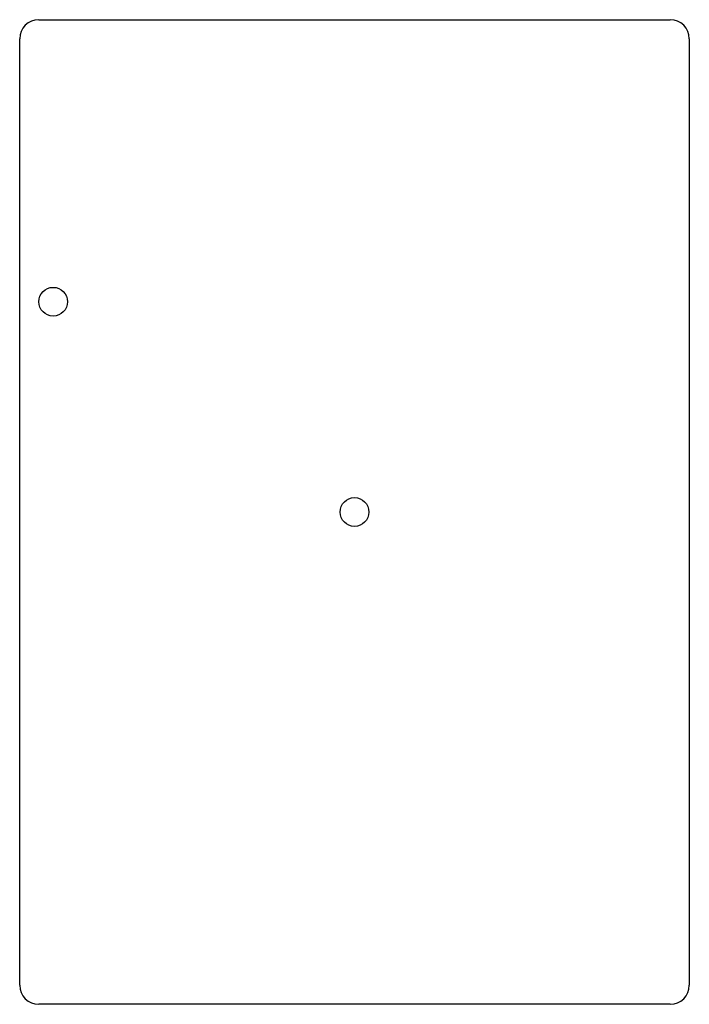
# Model space of a CAD drawing. Extents: x -70 to 70, y -22 to 184.
import ezdxf

# ---------------------------------------------------------------- set-up
doc = ezdxf.new("R2010")
doc.units = 0
doc.layers.add('138', color=63, linetype='CONTINUOUS')

msp = doc.modelspace()

# ---------------------------------------------------------------- linework, layer by layer
at = {"layer": '138'}
for p, q in [((-66, 184), (66, 184)), ((-70, -18), (-70, 180)), ((70, 180), (70, -18)), ((66, -22), (-66, -22))]:
    msp.add_line(p, q, dxfattribs=at)
for centre in [(-63, 125), (0, 81)]:
    msp.add_circle(centre, 3, dxfattribs=at)
for centre, start, end in [((-66, 180), 90, 180), ((66, 180), 0, 90), ((-66, -18), 180, 270), ((66, -18), 270, 0)]:
    msp.add_arc(centre, 4, start, end, dxfattribs=at)

doc.saveas('drawing.dxf')
